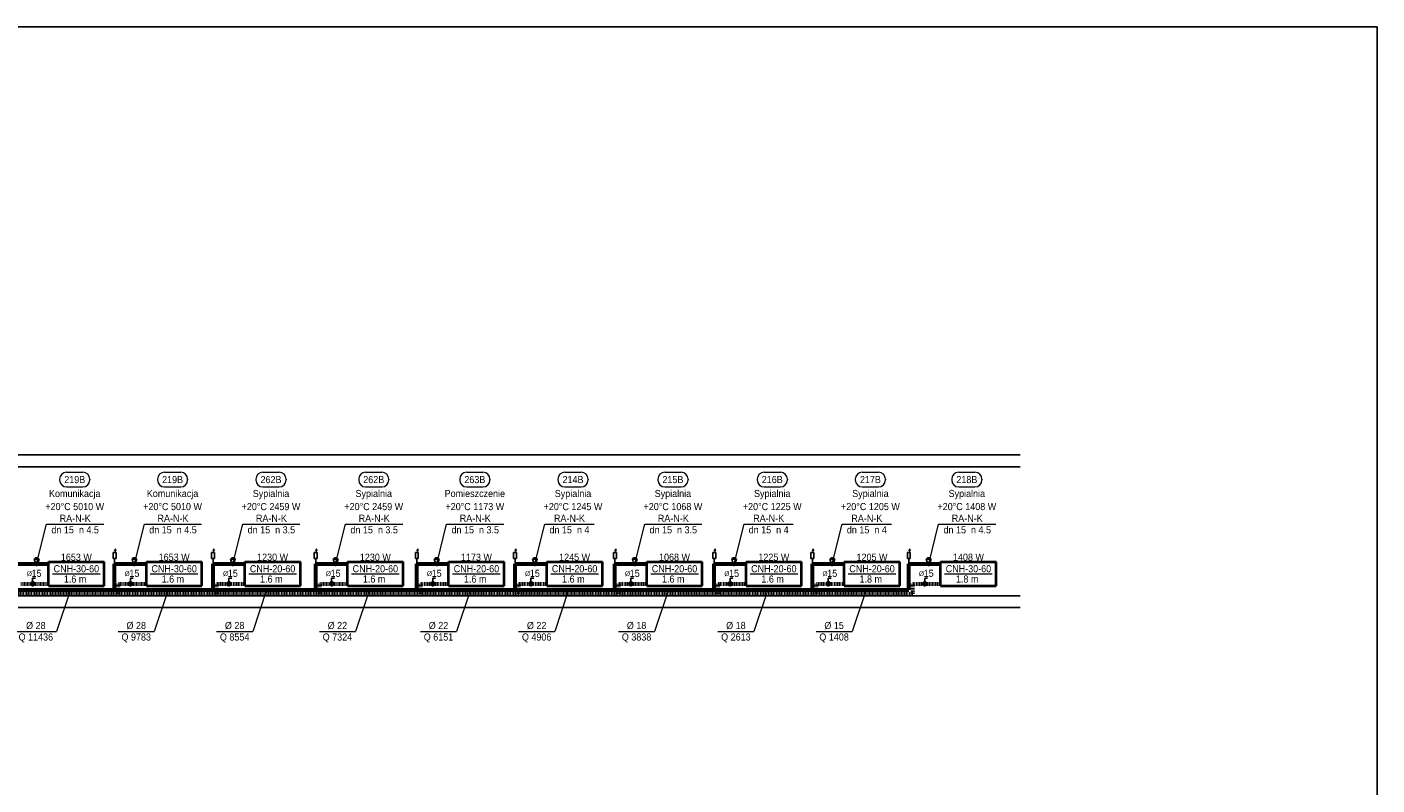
# Model space of a CAD drawing. Header units: millimetres. Extents: x -13172 to 86547, y 20 to 116183.
# Tile 12 of 52: x 17415 to 20814, y 42077 to 43986. Entities that reach past the tile are written whole.
import ezdxf
from ezdxf.enums import TextEntityAlignment as Align

# ---------------------------------------------------------------- set-up
doc = ezdxf.new("R2010")
doc.units = ezdxf.units.MM
doc.header["$LTSCALE"] = 0.7
doc.linetypes.add('CIEPLA', pattern=[5.7625, 3.175, -2.5875])
doc.layers.add('0000_NIEDRUK', color=3, linetype='Continuous', lineweight=25, plot=False)
for name, color, linetype, lineweight in [('____________co_rury_powrót', 5, 'CIEPLA', 60), ('____________co_rury_zasilanie', 1, 'Continuous', 60), ('ETYKIETY_ARMATURY', 7, 'Continuous', 18), ('ETYKIETY_GRZEJNIKOW', 7, 'Continuous', 18), ('ETYKIETY_POMIESZCZEN', 7, 'Continuous', 18), ('ETYKIETY_PRZEWODOW', 7, 'Continuous', 18), ('GRZEJNIKI', 1, 'Continuous', 40)]:
    doc.layers.add(name, color=color, linetype=linetype, lineweight=lineweight)
doc.layers.add('ARMATURA', color=7, linetype='Continuous')
doc.layers.add('STROPY', color=7, linetype='Continuous')
doc.styles.add('arial', font='arial.ttf', dxfattribs={"width": 0.9})

msp = doc.modelspace()

# ---------------------------------------------------------------- linework, layer by layer
at = {"layer": '0000_NIEDRUK'}
msp.add_lwpolyline([(15070.164, 43986.324), (20813.964, 43986.324), (20813.964, 40071.686), (15070.164, 40071.686)], close=True, dxfattribs=at)
at = {"layer": '____________co_rury_powrót'}
for p, q in [((17078.209, 42558.744), (19645.233, 42558.744)), ((17399.046, 42583.744), (17469.046, 42583.744)), ((17645.308, 42583.744), (17715.308, 42583.744)), ((17645.308, 42558.744), (17645.308, 42583.744)), ((17893.172, 42583.744), (17963.172, 42583.744)), ((17893.172, 42558.744), (17893.172, 42583.744)), ((18151.922, 42583.744), (18221.922, 42583.744)), ((18151.922, 42558.744), (18151.922, 42583.744)), ((18406.418, 42583.744), (18476.418, 42583.744)), ((18406.418, 42558.744), (18406.418, 42583.744)), ((18653.595, 42583.744), (18723.595, 42583.744)), ((18653.595, 42558.744), (18653.595, 42583.744)), ((18905.164, 42583.744), (18975.164, 42583.744)), ((18905.164, 42558.744), (18905.164, 42583.744)), ((19155.269, 42583.744), (19225.269, 42583.744)), ((19155.269, 42558.744), (19155.269, 42583.744)), ((19402.447, 42583.744), (19472.447, 42583.744)), ((19402.447, 42558.744), (19402.447, 42583.744)), ((19645.233, 42583.744), (19715.233, 42583.744)), ((19645.233, 42558.744), (19645.233, 42583.744))]:
    msp.add_line(p, q, dxfattribs=at)
at = {"layer": '____________co_rury_zasilanie'}
for p, q in [((17389.046, 42633.744), (17469.046, 42633.744)), ((17635.308, 42568.744), (17635.308, 42633.744)), ((17635.308, 42633.744), (17715.308, 42633.744)), ((17883.172, 42568.744), (17883.172, 42633.744)), ((17883.172, 42633.744), (17963.172, 42633.744)), ((18141.922, 42568.744), (18141.922, 42633.744)), ((18141.922, 42633.744), (18221.922, 42633.744)), ((18396.418, 42568.744), (18396.418, 42633.744)), ((18396.418, 42633.744), (18476.418, 42633.744)), ((18643.595, 42568.744), (18643.595, 42633.744)), ((18643.595, 42633.744), (18723.595, 42633.744)), ((18895.164, 42568.744), (18895.164, 42633.744)), ((18895.164, 42633.744), (18975.164, 42633.744)), ((19145.269, 42568.744), (19145.269, 42633.744)), ((19145.269, 42633.744), (19225.269, 42633.744)), ((19392.447, 42568.744), (19392.447, 42633.744)), ((19392.447, 42633.744), (19472.447, 42633.744)), ((19635.233, 42568.744), (19635.233, 42633.744)), ((19635.233, 42633.744), (19715.233, 42633.744)), ((17088.209, 42568.744), (19635.233, 42568.744))]:
    msp.add_line(p, q, dxfattribs=at)
at = {"layer": 'ARMATURA'}
for p, q in [((17631.656, 42662.705), (17638.96, 42662.705)), ((17631.656, 42647.418), (17631.656, 42662.705)), ((17638.96, 42647.418), (17638.96, 42662.705)), ((17879.52, 42662.705), (17886.824, 42662.705)), ((17879.52, 42647.418), (17879.52, 42662.705)), ((17886.824, 42647.418), (17886.824, 42662.705)), ((18138.27, 42662.705), (18145.574, 42662.705)), ((18138.27, 42647.418), (18138.27, 42662.705)), ((18145.574, 42647.418), (18145.574, 42662.705)), ((18392.766, 42662.705), (18400.07, 42662.705)), ((18392.766, 42647.418), (18392.766, 42662.705)), ((18400.07, 42647.418), (18400.07, 42662.705)), ((18639.943, 42662.705), (18647.248, 42662.705)), ((18639.943, 42647.418), (18639.943, 42662.705)), ((18647.248, 42647.418), (18647.248, 42662.705)), ((18891.512, 42662.705), (18898.816, 42662.705)), ((18891.512, 42647.418), (18891.512, 42662.705)), ((18898.816, 42647.418), (18898.816, 42662.705)), ((19141.617, 42662.705), (19148.921, 42662.705)), ((19141.617, 42647.418), (19141.617, 42662.705)), ((19148.921, 42647.418), (19148.921, 42662.705)), ((19388.794, 42662.705), (19396.099, 42662.705)), ((19388.794, 42647.418), (19388.794, 42662.705)), ((19396.099, 42647.418), (19396.099, 42662.705)), ((19631.581, 42662.705), (19638.885, 42662.705)), ((19631.581, 42647.418), (19631.581, 42662.705)), ((19638.885, 42647.418), (19638.885, 42662.705)), ((17436.046, 42648.744), (17433.046, 42645.744)), ((17433.046, 42645.744), (17445.046, 42645.744)), ((17433.046, 42645.744), (17436.046, 42635.744)), ((17442.046, 42648.744), (17436.046, 42648.744)), ((17445.046, 42645.744), (17442.046, 42648.744)), ((17445.046, 42645.744), (17442.046, 42635.744)), ((17638.96, 42647.418), (17631.656, 42647.418)), ((17635.308, 42633.744), (17635.308, 42647.418)), ((17682.308, 42648.744), (17679.308, 42645.744)), ((17679.308, 42645.744), (17691.308, 42645.744)), ((17679.308, 42645.744), (17682.308, 42635.744)), ((17688.308, 42648.744), (17682.308, 42648.744)), ((17691.308, 42645.744), (17688.308, 42648.744)), ((17691.308, 42645.744), (17688.308, 42635.744)), ((17886.824, 42647.418), (17879.52, 42647.418)), ((17883.172, 42633.744), (17883.172, 42647.418)), ((17930.172, 42648.744), (17927.172, 42645.744)), ((17927.172, 42645.744), (17939.172, 42645.744)), ((17927.172, 42645.744), (17930.172, 42635.744)), ((17936.172, 42648.744), (17930.172, 42648.744)), ((17939.172, 42645.744), (17936.172, 42648.744)), ((17939.172, 42645.744), (17936.172, 42635.744)), ((18145.574, 42647.418), (18138.27, 42647.418)), ((18141.922, 42633.744), (18141.922, 42647.418)), ((18188.922, 42648.744), (18185.922, 42645.744)), ((18185.922, 42645.744), (18197.922, 42645.744)), ((18185.922, 42645.744), (18188.922, 42635.744)), ((18194.922, 42648.744), (18188.922, 42648.744)), ((18197.922, 42645.744), (18194.922, 42648.744)), ((18197.922, 42645.744), (18194.922, 42635.744)), ((18400.07, 42647.418), (18392.766, 42647.418)), ((18396.418, 42633.744), (18396.418, 42647.418)), ((18443.418, 42648.744), (18440.418, 42645.744)), ((18440.418, 42645.744), (18452.418, 42645.744)), ((18440.418, 42645.744), (18443.418, 42635.744)), ((18449.418, 42648.744), (18443.418, 42648.744)), ((18452.418, 42645.744), (18449.418, 42648.744)), ((18452.418, 42645.744), (18449.418, 42635.744)), ((18647.248, 42647.418), (18639.943, 42647.418)), ((18643.595, 42633.744), (18643.595, 42647.418)), ((18690.595, 42648.744), (18687.595, 42645.744)), ((18687.595, 42645.744), (18699.595, 42645.744)), ((18687.595, 42645.744), (18690.595, 42635.744)), ((18696.595, 42648.744), (18690.595, 42648.744)), ((18699.595, 42645.744), (18696.595, 42648.744)), ((18699.595, 42645.744), (18696.595, 42635.744)), ((18898.816, 42647.418), (18891.512, 42647.418)), ((18895.164, 42633.744), (18895.164, 42647.418)), ((18942.164, 42648.744), (18939.164, 42645.744)), ((18939.164, 42645.744), (18951.164, 42645.744)), ((18939.164, 42645.744), (18942.164, 42635.744)), ((18948.164, 42648.744), (18942.164, 42648.744)), ((18951.164, 42645.744), (18948.164, 42648.744)), ((18951.164, 42645.744), (18948.164, 42635.744)), ((19148.921, 42647.418), (19141.617, 42647.418)), ((19145.269, 42633.744), (19145.269, 42647.418)), ((19192.269, 42648.744), (19189.269, 42645.744)), ((19189.269, 42645.744), (19201.269, 42645.744)), ((19189.269, 42645.744), (19192.269, 42635.744)), ((19198.269, 42648.744), (19192.269, 42648.744)), ((19201.269, 42645.744), (19198.269, 42648.744)), ((19201.269, 42645.744), (19198.269, 42635.744)), ((19396.099, 42647.418), (19388.794, 42647.418)), ((19392.447, 42633.744), (19392.447, 42647.418)), ((19439.447, 42648.744), (19436.447, 42645.744)), ((19436.447, 42645.744), (19448.447, 42645.744)), ((19436.447, 42645.744), (19439.447, 42635.744)), ((19445.447, 42648.744), (19439.447, 42648.744)), ((19448.447, 42645.744), (19445.447, 42648.744)), ((19448.447, 42645.744), (19445.447, 42635.744)), ((19638.885, 42647.418), (19631.581, 42647.418)), ((19635.233, 42633.744), (19635.233, 42647.418)), ((19682.233, 42648.744), (19679.233, 42645.744)), ((19679.233, 42645.744), (19691.233, 42645.744)), ((19679.233, 42645.744), (19682.233, 42635.744)), ((19688.233, 42648.744), (19682.233, 42648.744)), ((19691.233, 42645.744), (19688.233, 42648.744)), ((19691.233, 42645.744), (19688.233, 42635.744)), ((17436.046, 42597.744), (17429.046, 42597.744)), ((17429.046, 42597.744), (17429.046, 42590.744)), ((17682.308, 42597.744), (17675.308, 42597.744)), ((17675.308, 42597.744), (17675.308, 42590.744)), ((17930.172, 42597.744), (17923.172, 42597.744)), ((17923.172, 42597.744), (17923.172, 42590.744)), ((18188.922, 42597.744), (18181.922, 42597.744)), ((18181.922, 42597.744), (18181.922, 42590.744)), ((18443.418, 42597.744), (18436.418, 42597.744)), ((18436.418, 42597.744), (18436.418, 42590.744)), ((18690.595, 42597.744), (18683.595, 42597.744)), ((18683.595, 42597.744), (18683.595, 42590.744)), ((18942.164, 42597.744), (18935.164, 42597.744)), ((18935.164, 42597.744), (18935.164, 42590.744)), ((19192.269, 42597.744), (19185.269, 42597.744)), ((19185.269, 42597.744), (19185.269, 42590.744)), ((19439.447, 42597.744), (19432.447, 42597.744)), ((19432.447, 42597.744), (19432.447, 42590.744)), ((19682.233, 42597.744), (19675.233, 42597.744)), ((19675.233, 42597.744), (19675.233, 42590.744))]:
    msp.add_line(p, q, dxfattribs=at)
at = {"layer": 'ARMATURA', "lineweight": 18}
for p, q in [((17635.417, 42666.566), (17637.476, 42671.62)), ((17639.535, 42666.566), (17637.476, 42671.62)), ((17637.476, 42662.705), (17637.476, 42668.322)), ((17883.28, 42666.566), (17885.339, 42671.62)), ((17887.398, 42666.566), (17885.339, 42671.62)), ((17885.339, 42662.705), (17885.339, 42668.322)), ((18142.03, 42666.566), (18144.089, 42671.62)), ((18146.148, 42666.566), (18144.089, 42671.62)), ((18144.089, 42662.705), (18144.089, 42668.322)), ((18396.526, 42666.566), (18398.585, 42671.62)), ((18400.644, 42666.566), (18398.585, 42671.62)), ((18398.585, 42662.705), (18398.585, 42668.322)), ((18643.704, 42666.566), (18645.763, 42671.62)), ((18647.822, 42666.566), (18645.763, 42671.62)), ((18645.763, 42662.705), (18645.763, 42668.322)), ((18895.272, 42666.566), (18897.332, 42671.62)), ((18899.391, 42666.566), (18897.332, 42671.62)), ((18897.332, 42662.705), (18897.332, 42668.322)), ((19145.377, 42666.566), (19147.436, 42671.62)), ((19149.496, 42666.566), (19147.436, 42671.62)), ((19147.436, 42662.705), (19147.436, 42668.322)), ((19392.555, 42666.566), (19394.614, 42671.62)), ((19396.673, 42666.566), (19394.614, 42671.62)), ((19394.614, 42662.705), (19394.614, 42668.322)), ((19635.341, 42666.566), (19637.4, 42671.62)), ((19639.459, 42666.566), (19637.4, 42671.62)), ((19637.4, 42662.705), (19637.4, 42668.322))]:
    msp.add_line(p, q, dxfattribs=at)
at = {"layer": 'ARMATURA'}
for points, const_width in [([(17436.046, 42633.744, 1), (17442.046, 42633.744, 1)], 6), ([(17682.308, 42633.744, 1), (17688.308, 42633.744, 1)], 6), ([(17930.172, 42633.744, 1), (17936.172, 42633.744, 1)], 6), ([(18188.922, 42633.744, 1), (18194.922, 42633.744, 1)], 6), ([(18443.418, 42633.744, 1), (18449.418, 42633.744, 1)], 6), ([(18690.595, 42633.744, 1), (18696.595, 42633.744, 1)], 6), ([(18942.164, 42633.744, 1), (18948.164, 42633.744, 1)], 6), ([(19192.269, 42633.744, 1), (19198.269, 42633.744, 1)], 6), ([(19439.447, 42633.744, 1), (19445.447, 42633.744, 1)], 6), ([(19682.233, 42633.744, 1), (19688.233, 42633.744, 1)], 6), ([(17425.546, 42583.744, 1), (17432.546, 42583.744, 1)], 7), ([(17671.808, 42583.744, 1), (17678.808, 42583.744, 1)], 7), ([(17919.672, 42583.744, 1), (17926.672, 42583.744, 1)], 7), ([(18178.422, 42583.744, 1), (18185.422, 42583.744, 1)], 7), ([(18432.918, 42583.744, 1), (18439.918, 42583.744, 1)], 7), ([(18680.095, 42583.744, 1), (18687.095, 42583.744, 1)], 7), ([(18931.664, 42583.744, 1), (18938.664, 42583.744, 1)], 7), ([(19181.769, 42583.744, 1), (19188.769, 42583.744, 1)], 7), ([(19428.947, 42583.744, 1), (19435.947, 42583.744, 1)], 7), ([(19671.733, 42583.744, 1), (19678.733, 42583.744, 1)], 7)]:
    msp.add_lwpolyline(points, format="xyb", close=True, dxfattribs=dict(at, const_width=const_width))
at = {"layer": 'ETYKIETY_ARMATURY'}
for p, q in [((17439.046, 42633.744), (17464.046, 42733.744)), ((17464.046, 42733.744), (17608.046, 42733.744)), ((17685.308, 42633.744), (17710.308, 42733.744)), ((17710.308, 42733.744), (17854.308, 42733.744)), ((17933.172, 42633.744), (17958.172, 42733.744)), ((17958.172, 42733.744), (18102.172, 42733.744)), ((18191.922, 42633.744), (18216.922, 42733.744)), ((18216.922, 42733.744), (18360.922, 42733.744)), ((18446.418, 42633.744), (18471.418, 42733.744)), ((18471.418, 42733.744), (18615.418, 42733.744)), ((18693.595, 42633.744), (18718.595, 42733.744)), ((18718.595, 42733.744), (18842.595, 42733.744)), ((18945.164, 42633.744), (18970.164, 42733.744)), ((18970.164, 42733.744), (19114.164, 42733.744)), ((19195.269, 42633.744), (19220.269, 42733.744)), ((19220.269, 42733.744), (19344.269, 42733.744)), ((19442.447, 42633.744), (19467.447, 42733.744)), ((19467.447, 42733.744), (19591.447, 42733.744)), ((19685.233, 42633.744), (19710.233, 42733.744)), ((19710.233, 42733.744), (19854.233, 42733.744))]:
    msp.add_line(p, q, dxfattribs=at)
at = {"layer": 'ETYKIETY_POMIESZCZEN'}
for p, q in [((17514.546, 42864.744), (17555.546, 42864.744)), ((17760.808, 42864.744), (17801.808, 42864.744)), ((18008.672, 42864.744), (18049.672, 42864.744)), ((18267.422, 42864.744), (18308.422, 42864.744)), ((18521.918, 42864.744), (18562.918, 42864.744)), ((18769.095, 42864.744), (18810.095, 42864.744)), ((19020.664, 42864.744), (19061.664, 42864.744)), ((19270.769, 42864.744), (19311.769, 42864.744)), ((19517.947, 42864.744), (19558.947, 42864.744)), ((19760.733, 42864.744), (19801.733, 42864.744)), ((17497.046, 42847.244), (17497.046, 42845.244)), ((17573.046, 42847.244), (17573.046, 42845.244)), ((17743.308, 42847.244), (17743.308, 42845.244)), ((17819.308, 42847.244), (17819.308, 42845.244)), ((17991.172, 42847.244), (17991.172, 42845.244)), ((18067.172, 42847.244), (18067.172, 42845.244)), ((18249.922, 42847.244), (18249.922, 42845.244)), ((18325.922, 42847.244), (18325.922, 42845.244)), ((18504.418, 42847.244), (18504.418, 42845.244)), ((18580.418, 42847.244), (18580.418, 42845.244)), ((18751.595, 42847.244), (18751.595, 42845.244)), ((18827.595, 42847.244), (18827.595, 42845.244)), ((19003.164, 42847.244), (19003.164, 42845.244)), ((19079.164, 42847.244), (19079.164, 42845.244)), ((19253.269, 42847.244), (19253.269, 42845.244)), ((19329.269, 42847.244), (19329.269, 42845.244)), ((19500.447, 42847.244), (19500.447, 42845.244)), ((19576.447, 42847.244), (19576.447, 42845.244)), ((19743.233, 42847.244), (19743.233, 42845.244)), ((19819.233, 42847.244), (19819.233, 42845.244)), ((17514.546, 42827.744), (17555.546, 42827.744)), ((17760.808, 42827.744), (17801.808, 42827.744)), ((18008.672, 42827.744), (18049.672, 42827.744)), ((18267.422, 42827.744), (18308.422, 42827.744)), ((18521.918, 42827.744), (18562.918, 42827.744)), ((18769.095, 42827.744), (18810.095, 42827.744)), ((19020.664, 42827.744), (19061.664, 42827.744)), ((19270.769, 42827.744), (19311.769, 42827.744)), ((19517.947, 42827.744), (19558.947, 42827.744)), ((19760.733, 42827.744), (19801.733, 42827.744))]:
    msp.add_line(p, q, dxfattribs=at)
for centre, start, end in [((17514.546, 42847.244), 90, 180), ((17555.546, 42847.244), 0, 90), ((17760.808, 42847.244), 90, 180), ((17801.808, 42847.244), 0, 90), ((18008.672, 42847.244), 90, 180), ((18049.672, 42847.244), 0, 90), ((18267.422, 42847.244), 90, 180), ((18308.422, 42847.244), 0, 90), ((18521.918, 42847.244), 90, 180), ((18562.918, 42847.244), 0, 90), ((18769.095, 42847.244), 90, 180), ((18810.095, 42847.244), 0, 90), ((19020.664, 42847.244), 90, 180), ((19061.664, 42847.244), 0, 90), ((19270.769, 42847.244), 90, 180), ((19311.769, 42847.244), 0, 90), ((19517.947, 42847.244), 90, 180), ((19558.947, 42847.244), 0, 90), ((19760.733, 42847.244), 90, 180), ((19801.733, 42847.244), 0, 90), ((17514.546, 42845.244), 180, 270), ((17555.546, 42845.244), 270, 0), ((17760.808, 42845.244), 180, 270), ((17801.808, 42845.244), 270, 0), ((18008.672, 42845.244), 180, 270), ((18049.672, 42845.244), 270, 0), ((18267.422, 42845.244), 180, 270), ((18308.422, 42845.244), 270, 0), ((18521.918, 42845.244), 180, 270), ((18562.918, 42845.244), 270, 0), ((18769.095, 42845.244), 180, 270), ((18810.095, 42845.244), 270, 0), ((19020.664, 42845.244), 180, 270), ((19061.664, 42845.244), 270, 0), ((19270.769, 42845.244), 180, 270), ((19311.769, 42845.244), 270, 0), ((19517.947, 42845.244), 180, 270), ((19558.947, 42845.244), 270, 0), ((19760.733, 42845.244), 180, 270), ((19801.733, 42845.244), 270, 0)]:
    msp.add_arc(centre, 17.5, start, end, dxfattribs=at)
at = {"layer": 'ETYKIETY_PRZEWODOW'}
for p, q in [((17524.046, 42568.744), (17489.046, 42463.744)), ((17770.308, 42568.744), (17735.308, 42463.744)), ((18018.172, 42568.744), (17983.172, 42463.744)), ((18276.922, 42568.744), (18241.922, 42463.744)), ((18531.418, 42568.744), (18496.418, 42463.744)), ((18778.595, 42568.744), (18743.595, 42463.744)), ((19030.164, 42568.744), (18995.164, 42463.744)), ((19280.269, 42568.744), (19245.269, 42463.744)), ((19527.447, 42568.744), (19492.447, 42463.744)), ((17385.046, 42463.744), (17489.046, 42463.744)), ((17644.308, 42463.744), (17735.308, 42463.744)), ((17892.172, 42463.744), (17983.172, 42463.744)), ((18150.922, 42463.744), (18241.922, 42463.744)), ((18405.418, 42463.744), (18496.418, 42463.744)), ((18652.595, 42463.744), (18743.595, 42463.744)), ((18904.164, 42463.744), (18995.164, 42463.744)), ((19154.269, 42463.744), (19245.269, 42463.744)), ((19401.447, 42463.744), (19492.447, 42463.744))]:
    msp.add_line(p, q, dxfattribs=at)
at = {"layer": 'GRZEJNIKI'}
for p, q in [((17469.046, 42638.744), (17609.046, 42638.744)), ((17469.046, 42578.744), (17469.046, 42638.744)), ((17469.046, 42638.744), (17609.046, 42638.744)), ((17469.046, 42578.744), (17469.046, 42638.744)), ((17609.046, 42578.744), (17609.046, 42638.744)), ((17609.046, 42578.744), (17609.046, 42638.744)), ((17715.308, 42638.744), (17855.308, 42638.744)), ((17715.308, 42578.744), (17715.308, 42638.744)), ((17715.308, 42638.744), (17855.308, 42638.744)), ((17715.308, 42578.744), (17715.308, 42638.744)), ((17855.308, 42578.744), (17855.308, 42638.744)), ((17855.308, 42578.744), (17855.308, 42638.744)), ((17963.172, 42638.744), (18103.172, 42638.744)), ((17963.172, 42578.744), (17963.172, 42638.744)), ((17963.172, 42638.744), (18103.172, 42638.744)), ((17963.172, 42578.744), (17963.172, 42638.744)), ((18103.172, 42578.744), (18103.172, 42638.744)), ((18103.172, 42578.744), (18103.172, 42638.744)), ((18221.922, 42638.744), (18361.922, 42638.744)), ((18221.922, 42578.744), (18221.922, 42638.744)), ((18221.922, 42638.744), (18361.922, 42638.744)), ((18221.922, 42578.744), (18221.922, 42638.744)), ((18361.922, 42578.744), (18361.922, 42638.744)), ((18361.922, 42578.744), (18361.922, 42638.744)), ((18476.418, 42638.744), (18616.418, 42638.744)), ((18476.418, 42578.744), (18476.418, 42638.744)), ((18476.418, 42638.744), (18616.418, 42638.744)), ((18476.418, 42578.744), (18476.418, 42638.744)), ((18616.418, 42578.744), (18616.418, 42638.744)), ((18616.418, 42578.744), (18616.418, 42638.744)), ((18723.595, 42638.744), (18863.595, 42638.744)), ((18723.595, 42578.744), (18723.595, 42638.744)), ((18723.595, 42638.744), (18863.595, 42638.744)), ((18723.595, 42578.744), (18723.595, 42638.744)), ((18863.595, 42578.744), (18863.595, 42638.744)), ((18863.595, 42578.744), (18863.595, 42638.744)), ((18975.164, 42638.744), (19115.164, 42638.744)), ((18975.164, 42578.744), (18975.164, 42638.744)), ((18975.164, 42638.744), (19115.164, 42638.744)), ((18975.164, 42578.744), (18975.164, 42638.744)), ((19115.164, 42578.744), (19115.164, 42638.744)), ((19115.164, 42578.744), (19115.164, 42638.744)), ((19225.269, 42638.744), (19365.269, 42638.744)), ((19225.269, 42578.744), (19225.269, 42638.744)), ((19225.269, 42638.744), (19365.269, 42638.744)), ((19225.269, 42578.744), (19225.269, 42638.744)), ((19365.269, 42578.744), (19365.269, 42638.744)), ((19365.269, 42578.744), (19365.269, 42638.744)), ((19472.447, 42638.744), (19612.447, 42638.744)), ((19472.447, 42578.744), (19472.447, 42638.744)), ((19472.447, 42638.744), (19612.447, 42638.744)), ((19472.447, 42578.744), (19472.447, 42638.744)), ((19612.447, 42578.744), (19612.447, 42638.744)), ((19612.447, 42578.744), (19612.447, 42638.744)), ((19715.233, 42638.744), (19855.233, 42638.744)), ((19715.233, 42578.744), (19715.233, 42638.744)), ((19715.233, 42638.744), (19855.233, 42638.744)), ((19715.233, 42578.744), (19715.233, 42638.744)), ((19855.233, 42578.744), (19855.233, 42638.744)), ((19855.233, 42578.744), (19855.233, 42638.744)), ((17469.046, 42578.744), (17609.046, 42578.744)), ((17469.046, 42578.744), (17609.046, 42578.744)), ((17715.308, 42578.744), (17855.308, 42578.744)), ((17715.308, 42578.744), (17855.308, 42578.744)), ((17963.172, 42578.744), (18103.172, 42578.744)), ((17963.172, 42578.744), (18103.172, 42578.744)), ((18221.922, 42578.744), (18361.922, 42578.744)), ((18221.922, 42578.744), (18361.922, 42578.744)), ((18476.418, 42578.744), (18616.418, 42578.744)), ((18476.418, 42578.744), (18616.418, 42578.744)), ((18723.595, 42578.744), (18863.595, 42578.744)), ((18723.595, 42578.744), (18863.595, 42578.744)), ((18975.164, 42578.744), (19115.164, 42578.744)), ((18975.164, 42578.744), (19115.164, 42578.744)), ((19225.269, 42578.744), (19365.269, 42578.744)), ((19225.269, 42578.744), (19365.269, 42578.744)), ((19472.447, 42578.744), (19612.447, 42578.744)), ((19472.447, 42578.744), (19612.447, 42578.744)), ((19715.233, 42578.744), (19855.233, 42578.744)), ((19715.233, 42578.744), (19855.233, 42578.744))]:
    msp.add_line(p, q, dxfattribs=at)
at = {"layer": 'GRZEJNIKI', "color": 7, "lineweight": 18}
for p, q in [((17479.046, 42608.744), (17599.046, 42608.744)), ((17725.308, 42608.744), (17845.308, 42608.744)), ((17973.172, 42608.744), (18093.172, 42608.744)), ((18231.922, 42608.744), (18351.922, 42608.744)), ((18486.418, 42608.744), (18606.418, 42608.744)), ((18733.595, 42608.744), (18853.595, 42608.744)), ((18985.164, 42608.744), (19105.164, 42608.744)), ((19235.269, 42608.744), (19355.269, 42608.744)), ((19482.447, 42608.744), (19602.447, 42608.744)), ((19725.233, 42608.744), (19845.233, 42608.744))]:
    msp.add_line(p, q, dxfattribs=at)
at = {"layer": 'STROPY'}
for p, q in [((19915.103, 42908.744), (16067.289, 42908.744)), ((19915.103, 42878.744), (16067.289, 42878.744)), ((19915.103, 42553.744), (16067.289, 42553.744)), ((19915.103, 42523.744), (16067.289, 42523.744))]:
    msp.add_line(p, q, dxfattribs=at)

# ---------------------------------------------------------------- texts
at = {"layer": 'ETYKIETY_ARMATURY', "style": 'arial', "width": 0.9}
for s, p in [('dn 15  n 4.5', (17536.046, 42719.744)), ('RA-N-K', (17536.046, 42748.744)), ('dn 15  n 4.5', (17782.308, 42719.744)), ('RA-N-K', (17782.308, 42748.744)), ('dn 15  n 3.5', (18030.172, 42719.744)), ('RA-N-K', (18030.172, 42748.744)), ('dn 15  n 3.5', (18288.922, 42719.744)), ('RA-N-K', (18288.922, 42748.744)), ('dn 15  n 3.5', (18543.418, 42719.744)), ('RA-N-K', (18543.418, 42748.744)), ('dn 15  n 4', (18780.595, 42719.744)), ('RA-N-K', (18780.595, 42748.744)), ('dn 15  n 3.5', (19042.164, 42719.744)), ('RA-N-K', (19042.164, 42748.744)), ('dn 15  n 4', (19282.269, 42719.744)), ('RA-N-K', (19282.269, 42748.744)), ('dn 15  n 4', (19529.447, 42719.744)), ('RA-N-K', (19529.447, 42748.744)), ('dn 15  n 4.5', (19782.233, 42719.744)), ('RA-N-K', (19782.233, 42748.744))]:
    msp.add_text(s, height=18, dxfattribs=at).set_placement(p, align=Align.MIDDLE_CENTER)
at = {"layer": 'ETYKIETY_GRZEJNIKOW', "style": 'arial', "width": 0.9}
for s, p in [('1653 W', (17539.046, 42650.744)), ('1653 W', (17785.308, 42650.744)), ('1230 W', (18033.172, 42650.744)), ('1230 W', (18291.922, 42650.744)), ('1173 W', (18546.418, 42650.744)), ('1245 W', (18793.595, 42650.744)), ('1068 W', (19045.164, 42650.744)), ('1225 W', (19295.269, 42650.744)), ('1205 W', (19542.447, 42650.744)), ('1408 W', (19785.233, 42650.744)), ('CNH-30-60', (17539.046, 42621.744)), ('CNH-30-60', (17785.308, 42621.744)), ('CNH-20-60', (18033.172, 42621.744)), ('CNH-20-60', (18291.922, 42621.744)), ('CNH-20-60', (18546.418, 42621.744)), ('CNH-20-60', (18793.595, 42621.744)), ('CNH-20-60', (19045.164, 42621.744)), ('CNH-20-60', (19295.269, 42621.744)), ('CNH-20-60', (19542.447, 42621.744)), ('CNH-30-60', (19785.233, 42621.744)), ('1.6 m ', (17539.046, 42595.744)), ('1.6 m ', (17785.308, 42595.744)), ('1.6 m ', (18033.172, 42595.744)), ('1.6 m ', (18291.922, 42595.744)), ('1.6 m ', (18546.418, 42595.744)), ('1.6 m ', (18793.595, 42595.744)), ('1.6 m ', (19045.164, 42595.744)), ('1.6 m ', (19295.269, 42595.744)), ('1.8 m ', (19542.447, 42595.744)), ('1.8 m ', (19785.233, 42595.744))]:
    msp.add_text(s, height=18, dxfattribs=at).set_placement(p, align=Align.MIDDLE_CENTER)
at = {"layer": 'ETYKIETY_POMIESZCZEN', "style": 'arial', "width": 0.9}
for s, p in [('219B', (17535.046, 42846.244)), ('219B', (17781.308, 42846.244)), ('262B', (18029.172, 42846.244)), ('262B', (18287.922, 42846.244)), ('263B', (18542.418, 42846.244)), ('214B', (18789.595, 42846.244)), ('215B', (19041.164, 42846.244)), ('216B', (19291.269, 42846.244)), ('217B', (19538.447, 42846.244)), ('218B', (19781.233, 42846.244)), ('Komunikacja', (17535.046, 42811.244)), ('Komunikacja', (17781.308, 42811.244)), ('Sypialnia', (18029.172, 42811.244)), ('Sypialnia', (18287.922, 42811.244)), ('Pomieszczenie', (18542.418, 42811.244)), ('Sypialnia', (18789.595, 42811.244)), ('Sypialnia', (19041.164, 42811.244)), ('Sypialnia', (19291.269, 42811.244)), ('Sypialnia', (19538.447, 42811.244)), ('Sypialnia', (19781.233, 42811.244)), ('+20°C 5010 W', (17535.046, 42778.244)), ('+20°C 5010 W', (17781.308, 42778.244)), ('+20°C 2459 W', (18029.172, 42778.244)), ('+20°C 2459 W', (18287.922, 42778.244)), ('+20°C 1173 W', (18542.418, 42778.244)), ('+20°C 1245 W', (18789.595, 42778.244)), ('+20°C 1068 W', (19041.164, 42778.244)), ('+20°C 1225 W', (19291.269, 42778.244)), ('+20°C 1205 W', (19538.447, 42778.244)), ('+20°C 1408 W', (19781.233, 42778.244))]:
    msp.add_text(s, height=18, dxfattribs=at).set_placement(p, align=Align.MIDDLE_CENTER)
at = {"layer": 'ETYKIETY_PRZEWODOW', "style": 'arial', "width": 0.9}
for s, height, p in [('%%c', 12, (17420.726, 42609.236)), ('15', 18, (17438.906, 42610.13)), ('%%c', 12, (17666.989, 42609.236)), ('15', 18, (17685.169, 42610.13)), ('%%c', 12, (17914.853, 42609.236)), ('15', 18, (17933.033, 42610.13)), ('%%c', 12, (18173.602, 42609.236)), ('15', 18, (18191.783, 42610.13)), ('%%c', 12, (18428.099, 42609.236)), ('15', 18, (18446.279, 42610.13)), ('%%c', 12, (18675.276, 42609.236)), ('15', 18, (18693.456, 42610.13)), ('%%c', 12, (18926.845, 42609.236)), ('15', 18, (18945.025, 42610.13)), ('%%c', 12, (19176.95, 42609.236)), ('15', 18, (19195.13, 42610.13)), ('%%c', 12, (19424.127, 42609.236)), ('15', 18, (19442.307, 42610.13)), ('%%c', 12, (19666.914, 42609.236)), ('15', 18, (19685.094, 42610.13)), ('Q 11436', 18, (17437.046, 42449.744)), ('%%c 28', 18, (17437.046, 42478.744)), ('Q 9783', 18, (17689.808, 42449.744)), ('%%c 28', 18, (17689.808, 42478.744)), ('Q 8554', 18, (17937.672, 42449.744)), ('%%c 28', 18, (17937.672, 42478.744)), ('Q 7324', 18, (18196.422, 42449.744)), ('%%c 22', 18, (18196.422, 42478.744)), ('Q 6151', 18, (18450.918, 42449.744)), ('%%c 22', 18, (18450.918, 42478.744)), ('Q 4906', 18, (18698.095, 42449.744)), ('%%c 22', 18, (18698.095, 42478.744)), ('Q 3838', 18, (18949.664, 42449.744)), ('%%c 18', 18, (18949.664, 42478.744)), ('Q 2613', 18, (19199.769, 42449.744)), ('%%c 18', 18, (19199.769, 42478.744)), ('Q 1408', 18, (19446.947, 42449.744)), ('%%c 15', 18, (19446.947, 42478.744))]:
    msp.add_text(s, height=height, dxfattribs=at).set_placement(p, align=Align.MIDDLE_CENTER)

doc.saveas('drawing.dxf')
